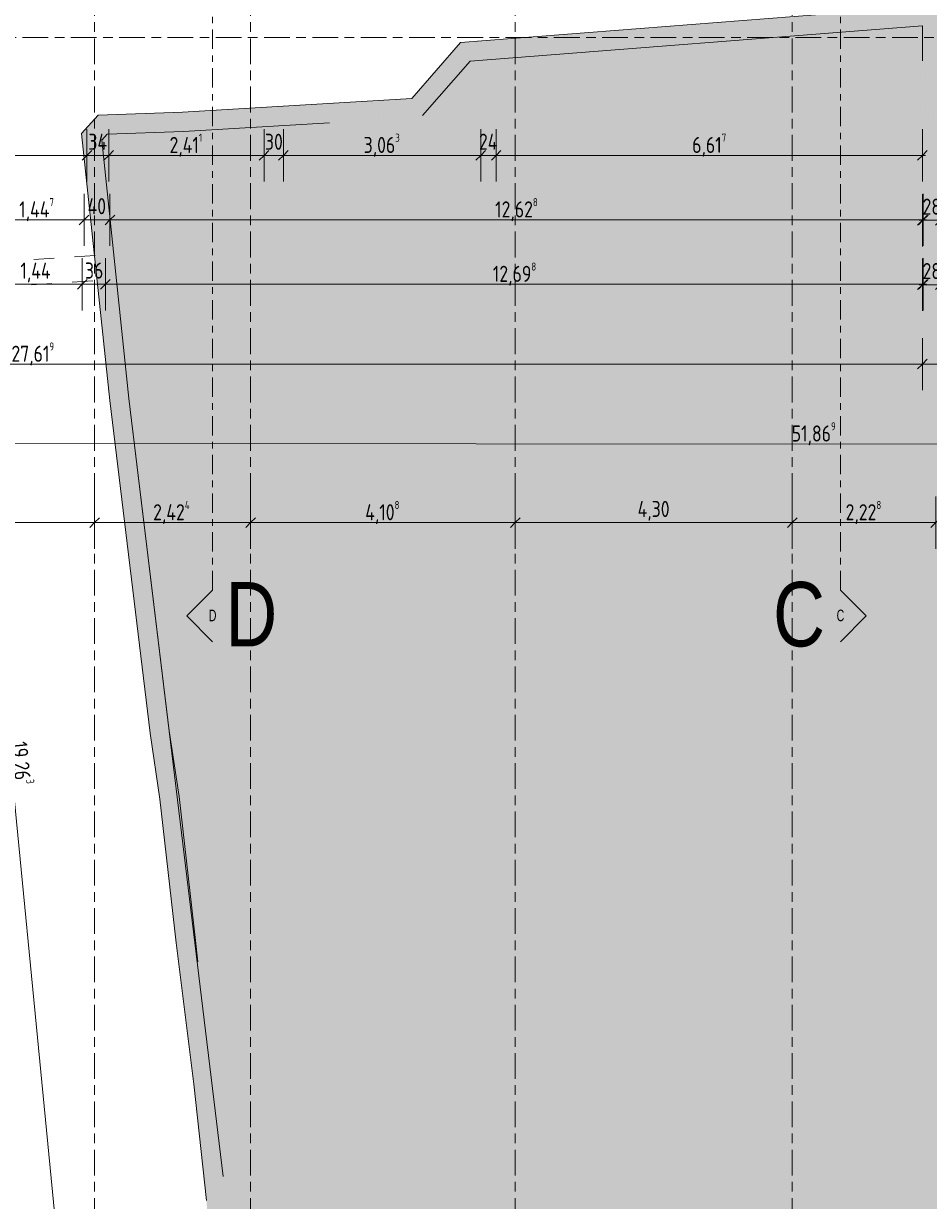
# Model space of a CAD drawing. Header units: metres. Extents: x 2 to 163, y -54 to 869.
# Tile 7 of 78: x 42 to 56, y -41 to -23. Entities that reach past the tile are written whole.
import ezdxf

# ---------------------------------------------------------------- set-up
doc = ezdxf.new("R2010")
doc.units = ezdxf.units.M
for name, pattern in [('_Rasterlinie_', [0.75, 0.4, -0.1, 0.15, -0.1]), ('_Schnittlinie_', [0.6, 0.3, -0.1, 0.1, -0.1]), ('Dash', [0.635, 0.3175, -0.3175])]:
    doc.linetypes.add(name, pattern=pattern)
for name, color, linetype, lineweight in [('A_Bem', 7, 'Continuous', 5), ('A_Bem-100', 7, 'Continuous', 5), ('A_Detailelemente', 7, 'Continuous', 9), ('A_Geschossdecken', 7, 'Continuous', 5), ('A_Linien', 5, 'Continuous', 9), ('A_Notizen', 50, 'Continuous', 5), ('A_Raster', 128, 'Continuous', 5), ('A_Symbol-S_A', 172, 'Continuous', 5), ('A_Wand', 244, 'Continuous', 5), ('A_Wand_Schraff', 1, 'Continuous', 5)]:
    doc.layers.add(name, color=color, linetype=linetype, lineweight=lineweight)
doc.styles.add('Arial Narrow', font='ARIALN.TTF', dxfattribs={"width": 0.8, "height": 0.18})
doc.styles.add('Arial_2', font='arial.ttf', dxfattribs={"width": 0.8, "height": 1})
doc.styles.add('ISOCPEUR', font='isocpeur.ttf', dxfattribs={"width": 0.8, "height": 0.25})
doc.dimstyles.new('BLB-Standard_2_5_Aussen', dxfattribs={"dimscale": 0.3048, "dimtxt": 0.248995, "dimasz": 0.492126, "dimexe": 1.32874, "dimexo": 0.0625, "dimgap": 0.032808, "dimtad": 1, "dimdec": 1, "dimlfac": 100, "dimrnd": 0.1, "dimdsep": 46, "dimtxsty": 'ISOCPEUR', "dimblk1": 'OBLIQUE', "dimblk2": 'OBLIQUE', "dimsah": 1, "dimcen": 0.09, "dimdle": 0.164042, "dimazin": 0, "dimtfac": 1, "dimtdec": 4, "dimtix": 1, "dimtmove": 0, "dimatfit": 3, "dimfxl": 1.32874, "dimfxlon": 1, "dimtvp": 1, "dimtolj": 1, "dimtzin": 0, "dimarcsym": 2})
doc.dimstyles.new('BLB-Standard_2_5_Aussen_1', dxfattribs={"dimscale": 0.3048, "dimtxt": 0.248995, "dimasz": 0.492126, "dimexe": 1.32874, "dimexo": 0.0625, "dimgap": 0.032808, "dimtad": 1, "dimrnd": 0.001, "dimzin": 0, "dimdsep": 46, "dimtxsty": 'ISOCPEUR', "dimblk1": 'OBLIQUE', "dimblk2": 'OBLIQUE', "dimsah": 1, "dimcen": 0.09, "dimdle": 0.164042, "dimazin": 0, "dimtfac": 1, "dimtdec": 4, "dimtix": 1, "dimtmove": 0, "dimatfit": 3, "dimfxl": 1.32874, "dimfxlon": 1, "dimtvp": 1, "dimtolj": 1, "dimtzin": 0, "dimarcsym": 2})

# ---------------------------------------------------------------- blocks, each defined once
blk = doc.blocks.new('Schnitt - Name-592450-AB-E-1 OK FFB')
at = {"layer": 'A_Symbol-S_A', "lineweight": 9}
for p, q in [((-0.004, 0.004), (-0.008, 0)), ((0, 0), (-0.004, 0.004))]:
    blk.add_line(p, q, dxfattribs=at)
blk = doc.blocks.new('DIMBLOCK1-AB-E-1 OK FFB')
at = {"layer": 'A_Bem-100'}
for p, q in [((55.855, -25.842), (55.855, -26.652)), ((55.855, -26.247), (55.855, -25.842)), ((56.135, -25.842), (56.135, -26.652)), ((56.135, -26.247), (56.135, -25.842)), ((55.805, -26.247), (56.135, -26.247))]:
    blk.add_line(p, q, dxfattribs=at)
at = {"layer": 'A_Bem-100', "lineweight": 9}
for p, q in [((55.855, -26.247), (55.78, -26.322)), ((55.855, -26.247), (55.93, -26.172)), ((56.135, -26.247), (56.06, -26.322)), ((56.135, -26.247), (56.21, -26.172))]:
    blk.add_line(p, q, dxfattribs=at)
at = {"layer": 'A_Bem-100', "color": 0, "insert": (55.858, -25.91), "char_height": 0.25, "width": 0.32865, "attachment_point": 1, "line_spacing_factor": 1.149209, "style": 'ISOCPEUR'}
blk.add_mtext('28', dxfattribs=at)
blk = doc.blocks.new('_Oblique')
at = {"color": 0, "linetype": 'ByBlock', "lineweight": -2}
blk.add_line((-0.5, -0.5), (0.5, 0.5), dxfattribs=at)
blk = doc.blocks.new('DIMBLOCK153-AB-E-1 OK FFB')
at = {"layer": 'A_Bem-100'}
for p, q in [((39.274, -24.835), (39.274, -25.645)), ((39.274, -25.24), (39.274, -24.835)), ((42.884, -24.835), (42.884, -25.645)), ((42.884, -25.24), (42.884, -24.835)), ((39.274, -25.24), (42.884, -25.24))]:
    blk.add_line(p, q, dxfattribs=at)
at = {"layer": 'A_Bem-100', "lineweight": 9}
for p, q in [((39.274, -25.24), (39.349, -25.165)), ((42.884, -25.24), (42.959, -25.165)), ((39.274, -25.24), (39.199, -25.315)), ((42.884, -25.24), (42.809, -25.315))]:
    blk.add_line(p, q, dxfattribs=at)
at = {"layer": 'A_Bem-100', "color": 0, "insert": (40.859, -24.903), "char_height": 0.25, "width": 0.52883, "attachment_point": 1, "line_spacing_factor": 1.149209, "style": 'ISOCPEUR'}
blk.add_mtext('3,61', dxfattribs=at)
blk = doc.blocks.new('DIMBLOCK154-AB-E-1 OK FFB')
at = {"layer": 'A_Bem-100'}
for p, q in [((42.884, -24.835), (42.884, -25.645)), ((42.884, -25.24), (42.884, -24.835)), ((43.224, -24.835), (43.224, -25.645)), ((43.224, -25.24), (43.224, -24.835)), ((42.884, -25.24), (43.224, -25.24))]:
    blk.add_line(p, q, dxfattribs=at)
at = {"layer": 'A_Bem-100', "lineweight": 9}
for p, q in [((42.884, -25.24), (42.959, -25.165)), ((43.224, -25.24), (43.299, -25.165)), ((42.884, -25.24), (42.809, -25.315)), ((43.224, -25.24), (43.149, -25.315))]:
    blk.add_line(p, q, dxfattribs=at)
at = {"layer": 'A_Bem-100', "color": 0, "insert": (42.907, -24.903), "char_height": 0.25, "width": 0.35255, "attachment_point": 1, "line_spacing_factor": 1.149209, "style": 'ISOCPEUR'}
blk.add_mtext('34', dxfattribs=at)
blk = doc.blocks.new('DIMBLOCK155-AB-E-1 OK FFB')
at = {"layer": 'A_Bem-100'}
for p, q in [((43.224, -24.835), (43.224, -25.645)), ((43.224, -25.24), (43.224, -24.835)), ((45.635, -24.835), (45.635, -25.645)), ((45.635, -25.24), (45.635, -24.835)), ((43.224, -25.24), (45.635, -25.24))]:
    blk.add_line(p, q, dxfattribs=at)
at = {"layer": 'A_Bem-100', "lineweight": 9}
for p, q in [((43.224, -25.24), (43.299, -25.165)), ((45.635, -25.24), (45.71, -25.165)), ((43.224, -25.24), (43.149, -25.315)), ((45.635, -25.24), (45.56, -25.315))]:
    blk.add_line(p, q, dxfattribs=at)
at = {"layer": 'A_Bem-100', "color": 0, "insert": (44.167, -24.903), "char_height": 0.25, "width": 0.63041, "attachment_point": 1, "line_spacing_factor": 1.149209, "style": 'ISOCPEUR'}
blk.add_mtext('2,41\\A2\\H0.5x;\\S1^  ;\\H2x;', dxfattribs=at)
blk = doc.blocks.new('DIMBLOCK156-AB-E-1 OK FFB')
at = {"layer": 'A_Bem-100'}
for p, q in [((45.635, -24.835), (45.635, -25.645)), ((45.635, -25.24), (45.635, -24.835)), ((45.935, -24.835), (45.935, -25.645)), ((45.935, -25.24), (45.935, -24.835)), ((45.635, -25.24), (45.935, -25.24))]:
    blk.add_line(p, q, dxfattribs=at)
at = {"layer": 'A_Bem-100', "lineweight": 9}
for p, q in [((45.635, -25.24), (45.71, -25.165)), ((45.935, -25.24), (46.01, -25.165)), ((45.635, -25.24), (45.56, -25.315)), ((45.935, -25.24), (45.86, -25.315))]:
    blk.add_line(p, q, dxfattribs=at)
at = {"layer": 'A_Bem-100', "color": 0, "insert": (45.648, -24.903), "char_height": 0.25, "width": 0.32865, "attachment_point": 1, "line_spacing_factor": 1.149209, "style": 'ISOCPEUR'}
blk.add_mtext('30', dxfattribs=at)
blk = doc.blocks.new('DIMBLOCK157-AB-E-1 OK FFB')
at = {"layer": 'A_Bem-100'}
for p, q in [((45.935, -24.835), (45.935, -25.645)), ((45.935, -25.24), (45.935, -24.835)), ((48.998, -24.835), (48.998, -25.645)), ((48.998, -25.24), (48.998, -24.835)), ((45.935, -25.24), (48.998, -25.24))]:
    blk.add_line(p, q, dxfattribs=at)
at = {"layer": 'A_Bem-100', "lineweight": 9}
for p, q in [((45.935, -25.24), (46.01, -25.165)), ((48.998, -25.24), (49.073, -25.165)), ((45.935, -25.24), (45.86, -25.315)), ((48.998, -25.24), (48.923, -25.315))]:
    blk.add_line(p, q, dxfattribs=at)
at = {"layer": 'A_Bem-100', "color": 0, "insert": (47.181, -24.903), "char_height": 0.25, "width": 0.68419, "attachment_point": 1, "line_spacing_factor": 1.149209, "style": 'ISOCPEUR'}
blk.add_mtext('3,06\\A2\\H0.5x;\\S3^  ;\\H2x;', dxfattribs=at)
blk = doc.blocks.new('DIMBLOCK158-AB-E-1 OK FFB')
at = {"layer": 'A_Bem-100'}
for p, q in [((48.998, -24.835), (48.998, -25.645)), ((48.998, -25.24), (48.998, -24.835)), ((49.238, -24.835), (49.238, -25.645)), ((49.238, -25.24), (49.238, -24.835)), ((48.998, -25.24), (49.238, -25.24))]:
    blk.add_line(p, q, dxfattribs=at)
at = {"layer": 'A_Bem-100', "lineweight": 9}
for p, q in [((48.998, -25.24), (49.073, -25.165)), ((49.238, -25.24), (49.313, -25.165)), ((48.998, -25.24), (48.923, -25.315)), ((49.238, -25.24), (49.163, -25.315))]:
    blk.add_line(p, q, dxfattribs=at)
at = {"layer": 'A_Bem-100', "color": 0, "insert": (48.971, -24.903), "char_height": 0.25, "width": 0.35255, "attachment_point": 1, "line_spacing_factor": 1.149209, "style": 'ISOCPEUR'}
blk.add_mtext('24', dxfattribs=at)
blk = doc.blocks.new('DIMBLOCK159-AB-E-1 OK FFB')
at = {"layer": 'A_Bem-100'}
for p, q in [((49.238, -24.835), (49.238, -25.645)), ((49.238, -25.24), (49.238, -24.835)), ((55.855, -24.835), (55.855, -25.645)), ((55.855, -25.24), (55.855, -24.835)), ((49.238, -25.24), (55.905, -25.24))]:
    blk.add_line(p, q, dxfattribs=at)
at = {"layer": 'A_Bem-100', "lineweight": 9}
for p, q in [((49.238, -25.24), (49.313, -25.165)), ((55.855, -25.24), (55.93, -25.165)), ((49.238, -25.24), (49.163, -25.315)), ((55.855, -25.24), (55.78, -25.315))]:
    blk.add_line(p, q, dxfattribs=at)
at = {"layer": 'A_Bem-100', "color": 0, "insert": (52.281, -24.903), "char_height": 0.25, "width": 0.63639, "attachment_point": 1, "line_spacing_factor": 1.149209, "style": 'ISOCPEUR'}
blk.add_mtext('6,61\\A2\\H0.5x;\\S7^  ;\\H2x;', dxfattribs=at)
blk = doc.blocks.new('DIMBLOCK167-AB-E-1 OK FFB')
at = {"layer": 'A_Bem-100'}
for p, q in [((41.371, -26.835), (41.371, -27.645)), ((41.371, -27.24), (41.371, -26.835)), ((42.811, -26.835), (42.811, -27.645)), ((42.811, -27.24), (42.811, -26.835)), ((41.371, -27.24), (42.811, -27.24))]:
    blk.add_line(p, q, dxfattribs=at)
at = {"layer": 'A_Bem-100', "lineweight": 9}
for p, q in [((41.371, -27.24), (41.446, -27.165)), ((42.811, -27.24), (42.886, -27.165)), ((41.371, -27.24), (41.296, -27.315)), ((42.811, -27.24), (42.736, -27.315))]:
    blk.add_line(p, q, dxfattribs=at)
at = {"layer": 'A_Bem-100', "color": 0, "insert": (41.851, -26.903), "char_height": 0.25, "width": 0.57664, "attachment_point": 1, "line_spacing_factor": 1.149209, "style": 'ISOCPEUR'}
blk.add_mtext('1,44', dxfattribs=at)
blk = doc.blocks.new('DIMBLOCK168-AB-E-1 OK FFB')
at = {"layer": 'A_Bem-100'}
for p, q in [((42.811, -26.835), (42.811, -27.645)), ((42.811, -27.24), (42.811, -26.835)), ((43.171, -26.835), (43.171, -27.645)), ((43.171, -27.24), (43.171, -26.835)), ((42.811, -27.24), (43.171, -27.24))]:
    blk.add_line(p, q, dxfattribs=at)
at = {"layer": 'A_Bem-100', "lineweight": 9}
for p, q in [((42.811, -27.24), (42.886, -27.165)), ((43.171, -27.24), (43.246, -27.165)), ((42.811, -27.24), (42.736, -27.315)), ((43.171, -27.24), (43.096, -27.315))]:
    blk.add_line(p, q, dxfattribs=at)
at = {"layer": 'A_Bem-100', "color": 0, "insert": (42.854, -26.903), "char_height": 0.25, "width": 0.32865, "attachment_point": 1, "line_spacing_factor": 1.149209, "style": 'ISOCPEUR'}
blk.add_mtext('36', dxfattribs=at)
blk = doc.blocks.new('DIMBLOCK169-AB-E-1 OK FFB')
at = {"layer": 'A_Bem-100'}
for p, q in [((43.171, -26.835), (43.171, -27.645)), ((43.171, -27.24), (43.171, -26.835)), ((55.869, -26.835), (55.869, -27.645)), ((55.869, -27.24), (55.869, -26.835)), ((43.171, -27.24), (55.919, -27.24))]:
    blk.add_line(p, q, dxfattribs=at)
at = {"layer": 'A_Bem-100', "lineweight": 9}
for p, q in [((43.171, -27.24), (43.246, -27.165)), ((55.869, -27.24), (55.944, -27.165)), ((43.171, -27.24), (43.096, -27.315)), ((55.869, -27.24), (55.794, -27.315))]:
    blk.add_line(p, q, dxfattribs=at)
at = {"layer": 'A_Bem-100', "color": 0, "insert": (49.187, -26.903), "char_height": 0.25, "width": 0.80072, "attachment_point": 1, "line_spacing_factor": 1.149209, "style": 'ISOCPEUR'}
blk.add_mtext('12,69\\A2\\H0.5x;\\S8^  ;\\H2x;', dxfattribs=at)
blk = doc.blocks.new('DIMBLOCK175-AB-E-1 OK FFB')
at = {"layer": 'A_Bem-100'}
for p, q in [((41.395, -25.835), (41.395, -26.645)), ((41.395, -26.24), (41.395, -25.835)), ((42.841, -25.835), (42.841, -26.645)), ((42.841, -26.24), (42.841, -25.835)), ((41.395, -26.24), (42.841, -26.24))]:
    blk.add_line(p, q, dxfattribs=at)
at = {"layer": 'A_Bem-100', "lineweight": 9}
for p, q in [((41.395, -26.24), (41.32, -26.315)), ((41.395, -26.24), (41.47, -26.165)), ((42.841, -26.24), (42.766, -26.315)), ((42.841, -26.24), (42.916, -26.165))]:
    blk.add_line(p, q, dxfattribs=at)
at = {"layer": 'A_Bem-100', "color": 0, "insert": (41.833, -25.903), "char_height": 0.25, "width": 0.68419, "attachment_point": 1, "line_spacing_factor": 1.149209, "style": 'ISOCPEUR'}
blk.add_mtext('1,44\\A2\\H0.5x;\\S7^  ;\\H2x;', dxfattribs=at)
blk = doc.blocks.new('DIMBLOCK176-AB-E-1 OK FFB')
at = {"layer": 'A_Bem-100'}
for p, q in [((42.841, -25.835), (42.841, -26.645)), ((42.841, -26.24), (42.841, -25.835)), ((43.241, -25.835), (43.241, -26.645)), ((43.241, -26.24), (43.241, -25.835)), ((42.841, -26.24), (43.241, -26.24))]:
    blk.add_line(p, q, dxfattribs=at)
at = {"layer": 'A_Bem-100', "lineweight": 9}
for p, q in [((42.841, -26.24), (42.766, -26.315)), ((42.841, -26.24), (42.916, -26.165)), ((43.241, -26.24), (43.166, -26.315)), ((43.241, -26.24), (43.316, -26.165))]:
    blk.add_line(p, q, dxfattribs=at)
at = {"layer": 'A_Bem-100', "color": 0, "insert": (42.894, -25.903), "char_height": 0.25, "width": 0.35255, "attachment_point": 1, "line_spacing_factor": 1.149209, "style": 'ISOCPEUR'}
blk.add_mtext('40', dxfattribs=at)
blk = doc.blocks.new('DIMBLOCK177-AB-E-1 OK FFB')
at = {"layer": 'A_Bem-100'}
for p, q in [((43.241, -25.835), (43.241, -26.645)), ((43.241, -26.24), (43.241, -25.835)), ((55.869, -25.835), (55.869, -26.645)), ((55.869, -26.24), (55.869, -25.835)), ((43.241, -26.24), (55.919, -26.24))]:
    blk.add_line(p, q, dxfattribs=at)
at = {"layer": 'A_Bem-100', "lineweight": 9}
for p, q in [((43.241, -26.24), (43.166, -26.315)), ((43.241, -26.24), (43.316, -26.165)), ((55.869, -26.24), (55.794, -26.315)), ((55.869, -26.24), (55.944, -26.165))]:
    blk.add_line(p, q, dxfattribs=at)
at = {"layer": 'A_Bem-100', "color": 0, "insert": (49.222, -25.903), "char_height": 0.25, "width": 0.80072, "attachment_point": 1, "line_spacing_factor": 1.149209, "style": 'ISOCPEUR'}
blk.add_mtext('12,62\\A2\\H0.5x;\\S8^  ;\\H2x;', dxfattribs=at)
blk = doc.blocks.new('DIMBLOCK210-AB-E-1 OK FFB')
at = {"layer": 'A_Bem-100'}
for p, q in [((36.902, -30.535), (36.902, -31.345)), ((36.902, -30.94), (36.902, -30.535)), ((43.002, -30.535), (43.002, -31.345)), ((43.002, -30.94), (43.002, -30.535)), ((36.902, -30.94), (43.002, -30.94))]:
    blk.add_line(p, q, dxfattribs=at)
at = {"layer": 'A_Bem-100', "lineweight": 9}
for p, q in [((36.902, -30.94), (36.977, -30.865)), ((43.002, -30.94), (43.077, -30.865)), ((36.902, -30.94), (36.827, -31.015)), ((43.002, -30.94), (42.927, -31.015))]:
    blk.add_line(p, q, dxfattribs=at)
at = {"layer": 'A_Bem-100', "color": 0, "insert": (39.732, -30.603), "char_height": 0.25, "width": 0.52883, "attachment_point": 1, "line_spacing_factor": 1.149209, "style": 'ISOCPEUR'}
blk.add_mtext('6,10', dxfattribs=at)
blk = doc.blocks.new('DIMBLOCK211-AB-E-1 OK FFB')
at = {"layer": 'A_Bem-100'}
for p, q in [((43.002, -30.535), (43.002, -31.345)), ((43.002, -30.94), (43.002, -30.535)), ((45.426, -30.535), (45.426, -31.345)), ((45.426, -30.94), (45.426, -30.535)), ((43.002, -30.94), (45.426, -30.94))]:
    blk.add_line(p, q, dxfattribs=at)
at = {"layer": 'A_Bem-100', "lineweight": 9}
for p, q in [((43.002, -30.94), (43.077, -30.865)), ((45.426, -30.94), (45.501, -30.865)), ((43.002, -30.94), (42.927, -31.015)), ((45.426, -30.94), (45.351, -31.015))]:
    blk.add_line(p, q, dxfattribs=at)
at = {"layer": 'A_Bem-100', "color": 0, "insert": (43.912, -30.603), "char_height": 0.25, "width": 0.72602, "attachment_point": 1, "line_spacing_factor": 1.149209, "style": 'ISOCPEUR'}
blk.add_mtext('2,42\\A2\\H0.5x;\\S4^  ;\\H2x;', dxfattribs=at)
blk = doc.blocks.new('DIMBLOCK212-AB-E-1 OK FFB')
at = {"layer": 'A_Bem-100'}
for p, q in [((45.426, -30.535), (45.426, -31.345)), ((45.426, -30.94), (45.426, -30.535)), ((49.534, -30.535), (49.534, -31.345)), ((49.534, -30.94), (49.534, -30.535)), ((45.426, -30.94), (49.534, -30.94))]:
    blk.add_line(p, q, dxfattribs=at)
at = {"layer": 'A_Bem-100', "lineweight": 9}
for p, q in [((45.426, -30.94), (45.501, -30.865)), ((49.534, -30.94), (49.609, -30.865)), ((45.426, -30.94), (45.351, -31.015)), ((49.534, -30.94), (49.459, -31.015))]:
    blk.add_line(p, q, dxfattribs=at)
at = {"layer": 'A_Bem-100', "color": 0, "insert": (47.205, -30.603), "char_height": 0.25, "width": 0.66029, "attachment_point": 1, "line_spacing_factor": 1.149209, "style": 'ISOCPEUR'}
blk.add_mtext('4,10\\A2\\H0.5x;\\S8^  ;\\H2x;', dxfattribs=at)
blk = doc.blocks.new('DIMBLOCK213-AB-E-1 OK FFB')
at = {"layer": 'A_Bem-100'}
for p, q in [((49.534, -30.535), (49.534, -31.345)), ((49.534, -30.94), (49.534, -30.535)), ((53.834, -30.535), (53.834, -31.345)), ((53.834, -30.94), (53.834, -30.535)), ((49.534, -30.94), (53.834, -30.94))]:
    blk.add_line(p, q, dxfattribs=at)
at = {"layer": 'A_Bem-100', "lineweight": 9}
for p, q in [((49.534, -30.94), (49.609, -30.865)), ((53.834, -30.94), (53.909, -30.865)), ((49.534, -30.94), (49.459, -31.015)), ((53.834, -30.94), (53.759, -31.015))]:
    blk.add_line(p, q, dxfattribs=at)
at = {"layer": 'A_Bem-100', "color": 0, "insert": (51.434, -30.603), "char_height": 0.25, "width": 0.60054, "attachment_point": 1, "line_spacing_factor": 1.149209, "style": 'ISOCPEUR'}
blk.add_mtext('4,30', dxfattribs=at)
blk = doc.blocks.new('DIMBLOCK214-AB-E-1 OK FFB')
at = {"layer": 'A_Bem-100'}
for p, q in [((53.834, -30.535), (53.834, -31.345)), ((53.834, -30.94), (53.834, -30.535)), ((56.062, -30.535), (56.062, -31.345)), ((56.062, -30.94), (56.062, -30.535)), ((53.834, -30.94), (56.062, -30.94))]:
    blk.add_line(p, q, dxfattribs=at)
at = {"layer": 'A_Bem-100', "lineweight": 9}
for p, q in [((53.834, -30.94), (53.909, -30.865)), ((56.062, -30.94), (56.137, -30.865)), ((53.834, -30.94), (53.759, -31.015)), ((56.062, -30.94), (55.987, -31.015))]:
    blk.add_line(p, q, dxfattribs=at)
at = {"layer": 'A_Bem-100', "color": 0, "insert": (54.663, -30.603), "char_height": 0.25, "width": 0.68419, "attachment_point": 1, "line_spacing_factor": 1.149209, "style": 'ISOCPEUR'}
blk.add_mtext('2,22\\A2\\H0.5x;\\S8^  ;\\H2x;', dxfattribs=at)
blk = doc.blocks.new('DIMBLOCK360-AB-E-1 OK FFB')
at = {"layer": 'A_Bem-100'}
for p, q in [((41.169, -25.06), (40.363, -25.139)), ((40.761, -25.05), (42.639, -44.272)), ((40.766, -25.099), (41.169, -25.06)), ((43.042, -44.232), (42.236, -44.311)), ((42.639, -44.272), (43.042, -44.232))]:
    blk.add_line(p, q, dxfattribs=at)
at = {"layer": 'A_Bem-100', "lineweight": 9}
for p, q in [((40.766, -25.099), (40.684, -25.032)), ((40.766, -25.099), (40.848, -25.167)), ((42.639, -44.272), (42.557, -44.204)), ((42.639, -44.272), (42.721, -44.339))]:
    blk.add_line(p, q, dxfattribs=at)
at = {"layer": 'A_Bem-100', "color": 0, "insert": (42.005, -34.321), "char_height": 0.25, "width": 0.80072, "attachment_point": 1, "rotation": 275.578, "line_spacing_factor": 1.149209, "style": 'ISOCPEUR'}
blk.add_mtext('19,26\\A2\\H0.5x;\\S3^  ;\\H2x;', dxfattribs=at)
blk = doc.blocks.new('DIMBLOCK374-AB-E-1 OK FFB')
at = {"layer": 'A_Bem-100'}
for p, q in [((28.236, -28.075), (28.236, -28.885)), ((28.236, -28.48), (28.236, -28.075)), ((55.855, -28.075), (55.855, -28.885)), ((55.855, -28.48), (55.855, -28.075)), ((28.186, -28.48), (55.855, -28.48))]:
    blk.add_line(p, q, dxfattribs=at)
at = {"layer": 'A_Bem-100', "lineweight": 9}
for p, q in [((28.236, -28.48), (28.161, -28.555)), ((28.236, -28.48), (28.311, -28.405)), ((55.855, -28.48), (55.78, -28.555)), ((55.855, -28.48), (55.93, -28.405))]:
    blk.add_line(p, q, dxfattribs=at)
at = {"layer": 'A_Bem-100', "color": 0, "insert": (41.712, -28.143), "char_height": 0.25, "width": 0.80072, "attachment_point": 1, "line_spacing_factor": 1.149209, "style": 'ISOCPEUR'}
blk.add_mtext('27,61\\A2\\H0.5x;\\S9^  ;\\H2x;', dxfattribs=at)
blk = doc.blocks.new('DIMBLOCK375-AB-E-1 OK FFB')
at = {"layer": 'A_Bem-100'}
for p, q in [((55.855, -28.075), (55.855, -28.885)), ((55.855, -28.48), (55.855, -28.075)), ((80.102, -28.075), (80.102, -28.885)), ((80.102, -28.48), (80.102, -28.075)), ((55.855, -28.48), (80.152, -28.48))]:
    blk.add_line(p, q, dxfattribs=at)
at = {"layer": 'A_Bem-100', "lineweight": 9}
for p, q in [((55.855, -28.48), (55.78, -28.555)), ((55.855, -28.48), (55.93, -28.405)), ((80.102, -28.48), (80.027, -28.555)), ((80.102, -28.48), (80.177, -28.405))]:
    blk.add_line(p, q, dxfattribs=at)
at = {"layer": 'A_Bem-100', "color": 0, "insert": (67.605, -28.143), "char_height": 0.25, "width": 0.89632, "attachment_point": 1, "line_spacing_factor": 1.149209, "style": 'ISOCPEUR'}
blk.add_mtext('24,24\\A2\\H0.5x;\\S7^  ;\\H2x;', dxfattribs=at)
blk = doc.blocks.new('DIMBLOCK454-AB-E-1 OK FFB')
at = {"layer": 'A_Bem-100'}
for p, q in [((55.855, -26.842), (55.855, -27.652)), ((55.855, -27.247), (55.855, -26.842)), ((56.135, -26.842), (56.135, -27.652)), ((56.135, -27.247), (56.135, -26.842)), ((55.805, -27.247), (56.135, -27.247))]:
    blk.add_line(p, q, dxfattribs=at)
at = {"layer": 'A_Bem-100', "lineweight": 9}
for p, q in [((55.855, -27.247), (55.93, -27.172)), ((56.135, -27.247), (56.21, -27.172)), ((55.855, -27.247), (55.78, -27.322)), ((56.135, -27.247), (56.06, -27.322))]:
    blk.add_line(p, q, dxfattribs=at)
at = {"layer": 'A_Bem-100', "color": 0, "insert": (55.858, -26.91), "char_height": 0.25, "width": 0.32865, "attachment_point": 1, "line_spacing_factor": 1.149209, "style": 'ISOCPEUR'}
blk.add_mtext('28', dxfattribs=at)
blk = doc.blocks.new('DIMBLOCK457-AB-E-1 OK FFB')
at = {"layer": 'A_Bem-100'}
for p, q in [((28.227, -29.295), (28.226, -30.105)), ((28.226, -29.7), (28.227, -29.295)), ((80.095, -29.331), (80.095, -30.141)), ((80.095, -29.736), (80.095, -29.331)), ((28.176, -29.7), (80.145, -29.736))]:
    blk.add_line(p, q, dxfattribs=at)
at = {"layer": 'A_Bem-100', "lineweight": 9}
for p, q in [((28.226, -29.7), (28.151, -29.775)), ((28.226, -29.7), (28.302, -29.625)), ((80.095, -29.736), (80.02, -29.811)), ((80.095, -29.736), (80.17, -29.661))]:
    blk.add_line(p, q, dxfattribs=at)
at = {"layer": 'A_Bem-100', "color": 0, "insert": (53.827, -29.381), "char_height": 0.25, "width": 0.80072, "attachment_point": 1, "rotation": 359.9605, "line_spacing_factor": 1.149209, "style": 'ISOCPEUR'}
blk.add_mtext('51,86\\A2\\H0.5x;\\S9^  ;\\H2x;', dxfattribs=at)

msp = doc.modelspace()

# ---------------------------------------------------------------- hatches: boundary and pattern name
at = {"layer": 'A_Detailelemente'}
msp.add_hatch(color=254, dxfattribs=at).paths.add_polyline_path([(67.4799, -54.1037), (80.4299, -54.1037), (80.059, -36.8112), (79.9858, -22.7324), (80.1207, -22.7302), (80.1174, -22.1926), (79.2285, -22.1925), (79.2285, -22.3447), (74.7957, -22.3447), (68.7785, -22.8148), (68.0132, -22.9398), (62.3927, -23.8754), (55.8548, -24.6782), (55.8642, -23.7715), (54.3223, -23.7261), (49.2501, -24.1316), (49.2913, -24.53), (43.4654, -24.9824), (45.1659, -37.7282), (44.6086, -37.754), (44.844, -39.6191), (45.0368, -41.4302), (45.2042, -43.2349), (45.3972, -44.3841), (44.8428, -44.4382), (44.9279, -45.3657), (44.2707, -45.426), (44.4134, -46.9819), (45.5663, -46.8841), (46.1365, -54.1037), (50.2338, -54.1037)], flags=0)
at = {"layer": 'A_Geschossdecken', "lineweight": 9}
h = msp.add_hatch(color=254, dxfattribs=at)
h.paths.add_polyline_path([(45.0006, -41.0905), (44.844, -39.6191), (44.6086, -37.754), (45.1659, -37.7282), (43.4654, -24.9824), (46.6493, -24.7351), (44.3822, -24.8686), (43.1976, -24.91), (43.1148, -25.002), (43.537, -29.0118), (44.844, -39.7978)], flags=0)
h.paths.add_polyline_path([(48.0965, -24.6228), (49.2913, -24.53), (49.2501, -24.1316), (54.3223, -23.7261), (55.8548, -23.7712), (55.8548, -23.2309), (48.8319, -23.7769), (48.1772, -24.53)], flags=0)
at = {"layer": 'A_Wand_Schraff', "lineweight": 9}
for points in [[(55.8548, -24.6782), (56.1348, -24.6438), (56.1348, -19.606), (55.8548, -19.6058), (55.8548, -23.7712), (55.8642, -23.7715), (55.8564, -24.53)], [(48.8319, -23.7769), (55.8548, -23.2309), (55.8548, -22.93), (49.1124, -23.4542)], [(47.928, -24.3593), (48.347, -24.3347), (49.1124, -23.4542), (48.6861, -23.4873)], [(44.3822, -24.8686), (46.6493, -24.7351), (48.0965, -24.6228), (48.347, -24.3347), (44.3682, -24.5689)], [(42.8447, -25.302), (43.4767, -24.6001), (43.0599, -24.6146), (42.8024, -24.9005)], [(43.1976, -24.91), (44.3822, -24.8686), (44.3682, -24.5689), (43.4767, -24.6001), (43.4654, -24.6126)], [(43.2389, -29.0456), (43.537, -29.0118), (43.1148, -25.002), (42.8447, -25.302), (42.886, -25.6946)], [(43.8646, -34.209), (44.1619, -34.1688), (43.537, -29.0118), (43.2389, -29.0456), (43.5213, -31.3764)], [(44.0169, -35.231), (44.3144, -35.192), (44.1619, -34.1688), (43.8646, -34.209)], [(44.2695, -37.4629), (44.5674, -37.4272), (44.3144, -35.192), (44.0169, -35.231)], [(44.546, -39.6537), (44.844, -39.6191), (44.5674, -37.4272), (44.2695, -37.4629), (44.303, -37.7282)], [(44.7383, -41.46), (45.0368, -41.4302), (44.844, -39.6191), (44.546, -39.6537), (44.6086, -40.2422)], [(44.9065, -43.2736), (45.2042, -43.2349), (45.0368, -41.4302), (44.7383, -41.46), (44.857, -42.7401)]]:
    msp.add_hatch(color=253, dxfattribs=at).paths.add_polyline_path(points, flags=0)

# ---------------------------------------------------------------- linework, layer by layer
at = {"layer": 'A_Geschossdecken', "color": 253, "lineweight": 9}
for p, q in [((55.8548, -23.2309), (48.8319, -23.7769)), ((55.8548, -23.7712), (55.8548, -23.2309)), ((48.8319, -23.7769), (48.0965, -24.6228)), ((46.6493, -24.7351), (44.3822, -24.8686)), ((43.1976, -24.91), (43.1148, -25.002)), ((43.1148, -25.002), (43.537, -29.0118)), ((44.3822, -24.8686), (43.1976, -24.91)), ((43.537, -29.0118), (45.0006, -41.0905))]:
    msp.add_line(p, q, dxfattribs=at)
at = {"layer": 'A_Linien', "color": 10, "linetype": 'Dash', "lineweight": 18}
for p, q in [((43.0099, -26.7954), (38.1179, -27.1073)), ((38.221, -27.4915), (43.0347, -27.1846))]:
    msp.add_line(p, q, dxfattribs=at)
at = {"layer": 'A_Raster', "linetype": '_Rasterlinie_', "lineweight": 9}
for p, q in [((43.0019, -53.073), (43.0019, 37.0621)), ((45.4262, -53.073), (45.4262, 37.0621)), ((49.5344, -53.073), (49.5344, 37.0621)), ((53.8344, -53.073), (53.8344, 37.0621)), ((87.2847, -23.4099), (15.4272, -23.4099))]:
    msp.add_line(p, q, dxfattribs=at)
at = {"layer": 'A_Symbol-S_A', "linetype": '_Schnittlinie_', "lineweight": 9}
for p, q in [((44.8345, -31.9872), (44.8345, 27.1007)), ((54.5821, -31.9872), (54.5821, 27.1007))]:
    msp.add_line(p, q, dxfattribs=at)
at = {"layer": 'A_Wand', "color": 250, "lineweight": 9}
for p, q in [((55.8548, -22.93), (48.6861, -23.4873)), ((48.8319, -23.7769), (55.8548, -23.2309)), ((55.8548, -23.2309), (55.8548, -23.7712)), ((48.6861, -23.4873), (47.928, -24.3593)), ((48.0965, -24.6228), (48.8319, -23.7769)), ((47.928, -24.3593), (44.3682, -24.5689)), ((43.0599, -24.6146), (42.8024, -24.9005)), ((44.3682, -24.5689), (43.0599, -24.6146)), ((44.3822, -24.8686), (46.6493, -24.7351)), ((42.8024, -24.9005), (43.2389, -29.0456)), ((43.1148, -25.002), (43.1976, -24.91)), ((43.537, -29.0118), (43.1148, -25.002)), ((43.1976, -24.91), (44.3822, -24.8686)), ((44.1619, -34.1688), (43.537, -29.0118)), ((43.2389, -29.0456), (43.8646, -34.209)), ((43.8646, -34.209), (44.0169, -35.231)), ((44.3144, -35.192), (44.1619, -34.1688)), ((44.0169, -35.231), (44.2695, -37.4629)), ((44.5674, -37.4272), (44.3144, -35.192)), ((44.6086, -37.754), (44.5674, -37.4272)), ((44.2695, -37.4629), (44.546, -39.6537)), ((44.546, -39.6537), (44.7383, -41.46))]:
    msp.add_line(p, q, dxfattribs=at)

# ---------------------------------------------------------------- block references
at = {"layer": 'A_Symbol-S_A', "lineweight": 9, "xscale": 99.99999999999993, "yscale": 99.99999999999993, "zscale": 99.99999999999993, "rotation": 90}
msp.add_blockref('Schnitt - Name-592450-AB-E-1 OK FFB', (44.8345, -31.9872), dxfattribs=at)
at = {"layer": 'A_Symbol-S_A', "lineweight": 9, "extrusion": (0, 0, -1), "xscale": 99.99999999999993, "yscale": 99.99999999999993, "zscale": 99.99999999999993, "rotation": 90.00000000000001}
msp.add_blockref('Schnitt - Name-592450-AB-E-1 OK FFB', (-54.5821, -31.9872), dxfattribs=at)

# ---------------------------------------------------------------- texts
at = {"layer": 'A_Notizen', "color": 7, "char_height": 1, "width": 0.974852, "attachment_point": 1, "style": 'Arial_2'}
for s, insert in [('D', (45.0329, -31.8608)), ('C', (53.5366, -31.8608))]:
    msp.add_mtext(s, dxfattribs=dict(at, insert=insert))
at = {"layer": 'A_Symbol-S_A', "char_height": 0.18, "width": 0.141097, "attachment_point": 1, "style": 'Arial Narrow'}
for s, insert in [('D', (44.776, -32.2901)), ('C', (54.5235, -32.2901))]:
    msp.add_mtext(s, dxfattribs=dict(at, insert=insert))

# ---------------------------------------------------------------- dimensions: what is measured, and where the dimension line sits
at = {"layer": 'A_Bem'}
for base, p1, p2, dimstyle, override, picture, middle in [((42.8839, -25.2401), (39.2743, -24.8351), (42.8839, -24.8351), 'BLB-Standard_2_5_Aussen_1', {"dimpost": '<>', "dimfxl": 3.609655}, 'DIMBLOCK153-AB-E-1 OK FFB', (41.0791, -25.1051)), ((43.2239, -25.2401), (42.8839, -24.8351), (43.2239, -24.8351), 'BLB-Standard_2_5_Aussen', {"dimpost": '<>', "dimfxl": 0.34}, 'DIMBLOCK154-AB-E-1 OK FFB', (43.0539, -25.1051)), ((45.9349, -25.2401), (45.6349, -24.8351), (45.9349, -24.8351), 'BLB-Standard_2_5_Aussen', {"dimpost": '<>', "dimfxl": 0.3}, 'DIMBLOCK156-AB-E-1 OK FFB', (45.7849, -25.1051)), ((49.2381, -25.2401), (48.9981, -24.8351), (49.2381, -24.8351), 'BLB-Standard_2_5_Aussen', {"dimpost": '<>', "dimfxl": 0.24}, 'DIMBLOCK158-AB-E-1 OK FFB', (49.1181, -25.1051)), ((43.2413, -26.2401), (42.8413, -25.8351), (43.2413, -25.8351), 'BLB-Standard_2_5_Aussen', {"dimpost": '<>', "dimfxl": 0.400008}, 'DIMBLOCK176-AB-E-1 OK FFB', (43.0413, -26.1051)), ((56.1348, -26.2467), (55.8548, -25.8417), (56.1348, -25.8417), 'BLB-Standard_2_5_Aussen', {"dimpost": '<>', "dimfxl": 0.28}, 'DIMBLOCK1-AB-E-1 OK FFB', (55.9948, -26.1117)), ((42.8113, -27.2401), (41.3711, -26.8351), (42.8113, -26.8351), 'BLB-Standard_2_5_Aussen_1', {"dimpost": '<>', "dimfxl": 1.440203}, 'DIMBLOCK167-AB-E-1 OK FFB', (42.0912, -27.1051)), ((43.1713, -27.2401), (42.8113, -26.8351), (43.1713, -26.8351), 'BLB-Standard_2_5_Aussen', {"dimpost": '<>', "dimfxl": 0.36}, 'DIMBLOCK168-AB-E-1 OK FFB', (42.9913, -27.1051)), ((56.1348, -27.2467), (55.8548, -26.8417), (56.1348, -26.8417), 'BLB-Standard_2_5_Aussen', {"dimpost": '<>', "dimfxl": 0.28}, 'DIMBLOCK454-AB-E-1 OK FFB', (55.9948, -27.1117)), ((43.0019, -30.9401), (36.9019, -30.5351), (43.0019, -30.5351), 'BLB-Standard_2_5_Aussen_1', {"dimpost": '<>', "dimfxl": 6.1}, 'DIMBLOCK210-AB-E-1 OK FFB', (39.9519, -30.8051)), ((53.8344, -30.9401), (49.5344, -30.5351), (53.8344, -30.5351), 'BLB-Standard_2_5_Aussen_1', {"dimpost": '<>', "dimfxl": 4.3}, 'DIMBLOCK213-AB-E-1 OK FFB', (51.6844, -30.8051))]:
    dim = msp.add_linear_dim(base=base, p1=p1, p2=p2, dimstyle=dimstyle, override=override, dxfattribs=at)
    dim.commit()
    dim.dimension.update_dxf_attribs({"geometry": picture, "text_midpoint": middle})
for base, p1, p2, text, override, picture, middle in [((45.6349, -25.2401), (43.2239, -24.8351), (45.6349, -24.8351), '\\A1;2,41\\Q;{\\A1;{\\H0.5x;\\S1^ ;}}', {"dimpost": '<>', "dimfxl": 2.410949}, 'DIMBLOCK155-AB-E-1 OK FFB', (44.4294, -25.0801)), ((48.9981, -25.2401), (45.9349, -24.8351), (48.9981, -24.8351), '\\A1;3,06\\Q;{\\A1;{\\H0.5x;\\S3^ ;}}', {"dimpost": '<>', "dimfxl": 3.063224}, 'DIMBLOCK157-AB-E-1 OK FFB', (47.4665, -25.0801)), ((55.8548, -25.2401), (49.2381, -24.8351), (55.8548, -24.8351), '\\A1;6,61\\Q;{\\A1;{\\H0.5x;\\S7^ ;}}', {"dimpost": '<>', "dimfxl": 6.61672}, 'DIMBLOCK159-AB-E-1 OK FFB', (52.5465, -25.0801)), ((42.8413, -26.2401), (41.3947, -25.8351), (42.8413, -25.8351), '\\A1;1,44\\Q;{\\A1;{\\H0.5x;\\S7^ ;}}', {"dimpost": '<>', "dimfxl": 1.446559}, 'DIMBLOCK175-AB-E-1 OK FFB', (42.118, -26.0801)), ((55.8694, -26.2401), (43.2413, -25.8351), (55.8694, -25.8351), '\\A1;12,62\\Q;{\\A1;{\\H0.5x;\\S8^ ;}}', {"dimpost": '<>', "dimfxl": 12.628142}, 'DIMBLOCK177-AB-E-1 OK FFB', (49.5553, -26.0801)), ((55.8694, -27.2401), (43.1713, -26.8351), (55.8694, -26.8351), '\\A1;12,69\\Q;{\\A1;{\\H0.5x;\\S8^ ;}}', {"dimpost": '<>', "dimfxl": 12.698101}, 'DIMBLOCK169-AB-E-1 OK FFB', (49.5204, -27.0801)), ((55.8548, -28.4799), (28.236, -28.0749), (55.8548, -28.0749), '\\A1;27,61\\Q;{\\A1;{\\H0.5x;\\S9^ ;}}', {"dimpost": '<>', "dimfxl": 27.618854}, 'DIMBLOCK374-AB-E-1 OK FFB', (42.0454, -28.3199)), ((80.1019, -28.4799), (55.8548, -28.0749), (80.1019, -28.0749), '\\A1;24,24\\Q;{\\A1;{\\H0.5x;\\S7^ ;}}', {"dimpost": '<>', "dimfxl": 24.247045}, 'DIMBLOCK375-AB-E-1 OK FFB', (67.9784, -28.3199)), ((45.4262, -30.9401), (43.0019, -30.5351), (45.4262, -30.5351), '\\A1;2,42\\Q;{\\A1;{\\H0.5x;\\S4^ ;}}', {"dimpost": '<>', "dimfxl": 2.424375}, 'DIMBLOCK211-AB-E-1 OK FFB', (44.2141, -30.7801)), ((49.5344, -30.9401), (45.4262, -30.5351), (49.5344, -30.5351), '\\A1;4,10\\Q;{\\A1;{\\H0.5x;\\S8^ ;}}', {"dimpost": '<>', "dimfxl": 4.108161}, 'DIMBLOCK212-AB-E-1 OK FFB', (47.4803, -30.7801)), ((56.0619, -30.9401), (53.8344, -30.5351), (56.0619, -30.5351), '\\A1;2,22\\Q;{\\A1;{\\H0.5x;\\S8^ ;}}', {"dimpost": '<>', "dimfxl": 2.227518}, 'DIMBLOCK214-AB-E-1 OK FFB', (54.9482, -30.7801))]:
    dim = msp.add_linear_dim(base=base, p1=p1, p2=p2, text=text, dimstyle='BLB-Standard_2_5_Aussen_1', override=override, dxfattribs=at)
    dim.commit()
    dim.dimension.update_dxf_attribs({"geometry": picture, "text_midpoint": middle})
for base, p1, p2, angle, text, override, picture, middle in [((42.6388, -44.2717), (41.1694, -25.06), (43.0418, -44.2323), 275.57805, '\\A1;19,26\\Q;{\\A1;{\\H0.5x;\\S3^ ;}}', {"dimpost": '<>', "dimfxl": 19.263494}, 'DIMBLOCK360-AB-E-1 OK FFB', (41.8618, -34.67)), ((80.0952, -29.7358), (28.2268, -29.2951), (80.0955, -29.3308), 359.96051, '\\A1;51,86\\Q;{\\A1;{\\H0.5x;\\S9^ ;}}', {"dimpost": '<>', "dimfxl": 51.868705}, 'DIMBLOCK457-AB-E-1 OK FFB', (54.161, -29.558))]:
    dim = msp.add_linear_dim(base=base, p1=p1, p2=p2, angle=angle, text=text, dimstyle='BLB-Standard_2_5_Aussen_1', override=override, dxfattribs=at)
    dim.commit()
    dim.dimension.update_dxf_attribs({"geometry": picture, "text_midpoint": middle})

doc.saveas('drawing.dxf')
